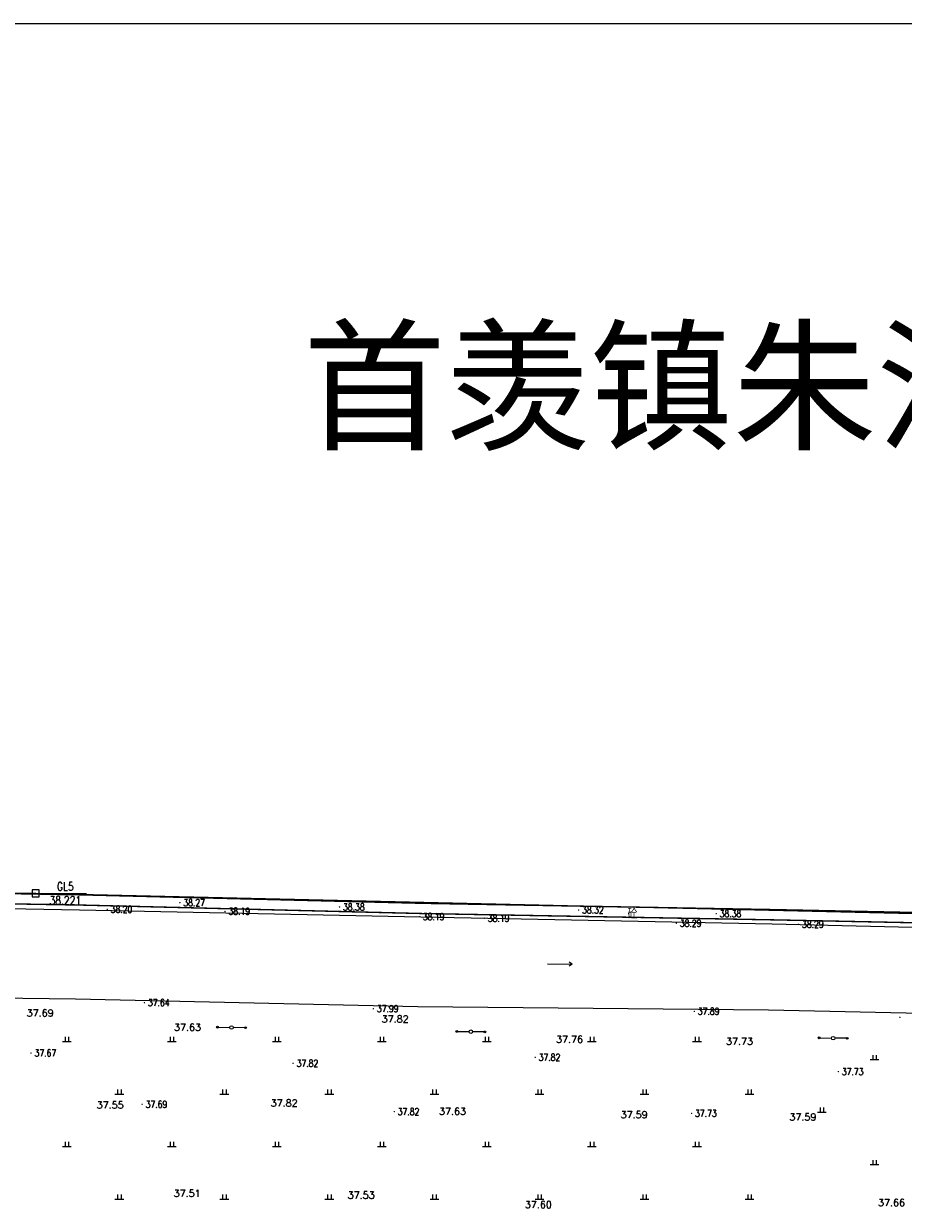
# Model space of a CAD drawing. Extents: x 456755 to 458049, y 3845626 to 3853218.
# Tile 76 of 80: x 457091 to 457342, y 3852880 to 3853218. Entities that reach past the tile are written whole.
import ezdxf
from ezdxf.enums import TextEntityAlignment as Align

# ---------------------------------------------------------------- set-up
doc = ezdxf.new("R2010")
doc.units = 0
doc.header["$PDMODE"] = 34
doc.header["$PDSIZE"] = 0.2
doc.linetypes.add('X3', pattern=[5, 4, -1])
doc.layers.get('0').update_dxf_attribs({"linetype": 'CONTINUOUS'})
for name, color, linetype in [('DLSS', 4, 'CONTINUOUS'), ('DMTZ', 3, 'CONTINUOUS'), ('GCD', 1, 'CONTINUOUS'), ('GXYZ', 2, 'CONTINUOUS'), ('KZD', 1, 'CONTINUOUS'), ('SXSS', 5, 'CONTINUOUS'), ('ZBTZ', 3, 'CONTINUOUS'), ('断面零线', 7, 'CONTINUOUS')]:
    doc.layers.add(name, color=color, linetype=linetype)
doc.styles.add('HZ', font='rs.shx', dxfattribs={"width": 0.8, "bigfont": 'hztxt.shx'})
doc.styles.get("Standard").update_dxf_attribs({"font": 'rs.shx', "bigfont": 'hztxt.shx'})
doc.styles.add('仿宋体', font='仿宋_GB2312.ttf', dxfattribs={"width": 0.8})
doc.linetypes.add('10411', pattern='A,2,[150,AAA.SHX,S=1,R=0,X=0,Y=1],2,[151,AAA.SHX,S=1,R=0,X=0,Y=3],1e-11', length=4)

# ---------------------------------------------------------------- blocks, each defined once
blk = doc.blocks.new('*U26')
at = {"linetype": 'Continuous'}
for points in [[(3.75, 0), (3.77, -0.1), (3.77, 0.1)], [(3.77, 0.1), (3.82, -0.18), (3.82, 0.18)], [(3.82, -0.18), (3.77, 0.1), (3.77, -0.1)], [(3.82, 0.18), (3.9, -0.23), (3.9, 0.23)], [(3.9, -0.23), (3.82, 0.18), (3.82, -0.18)], [(3.9, 0.23), (4, -0.25), (4, 0.25)], [(4, -0.25), (3.9, 0.23), (3.9, -0.23)], [(4, 0.25), (4.1, -0.23), (4.1, 0.23)], [(4.1, -0.23), (4, 0.25), (4, -0.25)], [(4.1, 0.23), (4.18, -0.18), (4.18, 0.18)], [(4.18, -0.18), (4.1, 0.23), (4.1, -0.23)], [(4.18, 0.18), (4.23, -0.1), (4.23, 0.1)], [(4.23, -0.1), (4.18, 0.18), (4.18, -0.18)], [(4.25, 0), (4.23, 0.1), (4.23, -0.1)]]:
    blk.add_solid(points, dxfattribs=at)
blk = doc.blocks.new('gc013c')
at = {"linetype": 'Continuous', "flags": 128}
blk.add_lwpolyline([(3.75, 0), (0.5, 0)], dxfattribs=at)
at = {"linetype": 'Continuous'}
blk.add_circle((4, 0), 0.25, dxfattribs=at)
blk.add_blockref('*U26', (0, 0), dxfattribs=at)
blk = doc.blocks.new('gc170')
at = {"linetype": 'Continuous'}
blk.add_circle((0, 0), 0.5, dxfattribs=at)
blk = doc.blocks.new('GC200')
at = {"linetype": 'Continuous', "const_width": 0.2, "flags": 128}
blk.add_lwpolyline([(-0.1, 0, 1), (0.1, 0, 1)], format="xyb", close=True, dxfattribs=at)
blk = doc.blocks.new('gc086')
for p, q in [((0, 0), (7, 0)), ((7, 0), (6.18, 0.57)), ((7, 0), (6.18, -0.57))]:
    blk.add_line(p, q)
blk = doc.blocks.new('GC115')
blk.add_lwpolyline([(-1, -1), (1, -1), (1, 1), (-1, 1)], close=True)
blk.add_point((0, 0))
blk = doc.blocks.new('gc119')
for p, q in [((-1.25, 0), (1.25, 0)), ((-0.5, 1.3), (-0.5, 0)), ((0.5, 1.3), (0.5, 0))]:
    blk.add_line(p, q)

msp = doc.modelspace()

# ---------------------------------------------------------------- linework, layer by layer
at = {"linetype": 'Continuous', "elevation": 75.5}
msp.add_lwpolyline([(456777.03, 3851538.06), (457965.03, 3851538.06), (457965.03, 3853218.06), (456777.03, 3853218.06)], close=True, dxfattribs=at)
at = {"layer": 'DLSS', "linetype": 'X3', "const_width": 0.4, "flags": 128}
msp.add_lwpolyline([(456988.17, 3852989.82), (456988.17, 3852989.82), (456987.54, 3852970.93), (457060.93, 3852970.05), (457107.38, 3852969.24), (457204.92, 3852966.82), (457305.01, 3852965.03), (457405.21, 3852962.97), (457443.11, 3852962.54), (457464.99, 3852961.88), (457566.43, 3852960.15), (457665.06, 3852958.53), (457765.34, 3852956.95), (457865.36, 3852954.65), (457938.06, 3852952.47), (457953.6, 3852951.96)], dxfattribs=at)
at = {"layer": 'DLSS', "linetype": 'Continuous', "const_width": 0.4, "flags": 128}
msp.add_lwpolyline([(456984.55, 3852967.92), (457060.92, 3852967.12), (457107.36, 3852966.32), (457204.9, 3852963.9), (457304.99, 3852962.1), (457405.19, 3852960.04), (457437.86, 3852959.57), (457438.45, 3852957.45)], dxfattribs=at)
at = {"layer": 'DMTZ', "color": 5, "linetype": '10411', "flags": 128}
for points in [[(457107.08, 3852964.9), (457061.1, 3852965.69), (456984.1, 3852965.51), (456964.7, 3852966.88), (456863.28, 3852968.24), (456777.03, 3852969.83)], [(457438.45, 3852957.45), (457405.08, 3852958.5), (457304.88, 3852960.83), (457204.54, 3852962.87), (457107.08, 3852964.9)], [(456777.03, 3852945.38), (456863.26, 3852943.26), (456965.39, 3852942.45), (457060.71, 3852940.12), (457105.97, 3852939.53)], [(457105.97, 3852939.53), (457203.74, 3852937.35), (457303.89, 3852936.37), (457404.43, 3852934.23), (457436.24, 3852934.62)]]:
    msp.add_lwpolyline(points, dxfattribs=at)
at = {"layer": 'KZD', "linetype": 'Continuous', "flags": 128}
msp.add_lwpolyline([(457097.02, 3852969.64), (457109.02, 3852969.64)], dxfattribs=at)
at = {"layer": '断面零线', "flags": 128}
msp.add_lwpolyline([(457965.08, 3852949.86), (457756.73, 3852954.24), (457555.49, 3852959.78), (457377.98, 3852963.09), (457094.54, 3852969.59), (456985.97, 3852970.83), (456777.03, 3852965.43)], dxfattribs=at)

# ---------------------------------------------------------------- block references
at = {"layer": 'GCD'}
for p in [(457135.73, 3852967.02, 38.27), (457114.98, 3852965.09, 38.2), (457148.64, 3852964.51, 38.19), (457181.34, 3852965.79, 38.38), (457249.63, 3852964.89, 38.32), (457288.93, 3852963.83, 38.38), (457204.14, 3852963, 38.19), (457222.72, 3852962.57, 38.19), (457277.54, 3852961.14, 38.29), (457312.45, 3852960.82, 38.29), (457125.62, 3852938.43, 37.64), (457191.02, 3852936.69, 37.99), (457282.68, 3852935.93, 37.89), (457341.4, 3852934.25, 37.89), (457093.22, 3852924.05, 37.67), (457237.23, 3852922.85, 37.82), (457168.09, 3852921.12, 37.82), (457323.82, 3852918.75, 37.73), (457124.96, 3852909.44, 37.69), (457196.97, 3852907.34, 37.82), (457281.89, 3852906.8, 37.73)]:
    msp.add_blockref('GC200', p, dxfattribs=at)
at = {"layer": 'GXYZ', "linetype": 'Continuous'}
for p, rotation in [((457150.49, 3852931.36), 178.9703383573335), ((457150.49, 3852931.36), 358.9703383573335), ((457218.85, 3852930.17), 178.9703383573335), ((457218.85, 3852930.17), 358.9703383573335), ((457322.34, 3852928.32), 178.9703383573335), ((457322.34, 3852928.32), 358.9703383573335)]:
    msp.add_blockref('gc013c', p, dxfattribs=dict(at, rotation=rotation))
at = {"layer": 'GXYZ'}
for p, rotation in [((457150.5, 3852931.36), 178.908179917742), ((457150.5, 3852931.36), 359.0009955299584), ((457218.86, 3852930.16), 179.0009955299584), ((457218.86, 3852930.16), 358.981361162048), ((457322.35, 3852928.32), 178.9813611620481), ((457322.35, 3852928.32), 359.036266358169)]:
    msp.add_blockref('gc013c', p, dxfattribs=dict(at, rotation=rotation))
at = {"layer": 'GXYZ', "linetype": 'Continuous'}
for p in [(457150.49, 3852931.36), (457150.49, 3852931.36), (457218.85, 3852930.17), (457218.85, 3852930.17), (457322.34, 3852928.32), (457322.34, 3852928.32)]:
    msp.add_blockref('gc170', p, dxfattribs=at)
at = {"layer": 'GXYZ'}
for p in [(457150.5, 3852931.36), (457218.86, 3852930.16), (457322.35, 3852928.32)]:
    msp.add_blockref('gc170', p, dxfattribs=at)
at = {"layer": 'KZD'}
msp.add_blockref('GC115', (457094.52, 3852969.64, 38.22), dxfattribs=at)
at = {"layer": 'SXSS', "rotation": 359.5443482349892}
msp.add_blockref('gc086', (457240.76, 3852949.5), dxfattribs=at)
at = {"layer": 'ZBTZ', "linetype": 'Continuous'}
for p in [(457103.44, 3852927.35), (457133.44, 3852927.35), (457163.44, 3852927.35), (457193.44, 3852927.35), (457223.44, 3852927.35), (457253.44, 3852927.35), (457283.44, 3852927.35), (457334.13, 3852922.18, 37.66), (457118.44, 3852912.35), (457148.44, 3852912.35), (457178.44, 3852912.35), (457208.44, 3852912.35), (457238.44, 3852912.35), (457268.44, 3852912.35), (457298.44, 3852912.35), (457319.13, 3852907.18, 37.66), (457103.44, 3852897.35), (457133.44, 3852897.35), (457163.44, 3852897.35), (457193.44, 3852897.35), (457223.44, 3852897.35), (457253.44, 3852897.35), (457283.44, 3852897.35), (457334.13, 3852892.18, 37.66), (457118.44, 3852882.35), (457148.44, 3852882.35), (457178.44, 3852882.35), (457208.44, 3852882.35), (457238.44, 3852882.35), (457268.44, 3852882.35), (457298.44, 3852882.35)]:
    msp.add_blockref('gc119', p, dxfattribs=at)

# ---------------------------------------------------------------- texts
at = {"layer": 'DLSS', "color": 7, "linetype": 'X3', "style": '仿宋体'}
msp.add_text('首羡镇朱洼示范方现状图', height=30, dxfattribs=at).set_placement((457170.87, 3853099.5))
at = {"layer": 'DLSS', "linetype": 'Continuous', "style": 'HZ', "width": 0.8}
msp.add_text('砼', height=3, dxfattribs=at).set_placement((457265.02, 3852964.04), align=Align.MIDDLE)
at = {"layer": 'GCD', "style": 'HZ', "width": 0.8}
for s, p in [('38.27', (457136.73, 3852967.02, 38.27)), ('38.20', (457115.98, 3852965.09, 38.2)), ('38.19', (457149.64, 3852964.51, 38.19)), ('38.38', (457182.34, 3852965.79, 38.38)), ('38.19', (457205.14, 3852963, 38.19)), ('38.19', (457223.72, 3852962.57, 38.19)), ('38.32', (457250.63, 3852964.89, 38.32)), ('38.38', (457289.93, 3852963.83, 38.38)), ('38.29', (457278.54, 3852961.14, 38.29)), ('38.29', (457313.45, 3852960.82, 38.29)), ('37.64', (457126.62, 3852938.43, 37.64)), ('37.99', (457192.02, 3852936.69, 37.99)), ('37.89', (457283.68, 3852935.93, 37.89)), ('37.67', (457094.22, 3852924.05, 37.67)), ('37.82', (457238.23, 3852922.85, 37.82)), ('37.82', (457169.09, 3852921.12, 37.82)), ('37.73', (457324.82, 3852918.75, 37.73)), ('37.69', (457125.96, 3852909.44, 37.69)), ('37.82', (457197.97, 3852907.34, 37.82)), ('37.73', (457282.89, 3852906.8, 37.73))]:
    msp.add_text(s, height=2, dxfattribs=at).set_placement(p, align=Align.MIDDLE_LEFT)
at = {"layer": 'GCD', "linetype": 'Continuous'}
for s, p in [('37.69', (457095.83, 3852935.47, 37.69)), ('37.82', (457197.22, 3852933.75, 37.82)), ('37.63', (457137.89, 3852931.39, 37.63)), ('37.76', (457247.04, 3852927.96, 37.76)), ('37.73', (457295.57, 3852927.43, 37.73)), ('37.55', (457115.83, 3852909.21, 37.55)), ('37.82', (457165.51, 3852909.75, 37.82)), ('37.63', (457213.59, 3852907.39, 37.63)), ('37.59', (457265.48, 3852906.49, 37.59)), ('37.59', (457313.71, 3852905.76, 37.59)), ('37.51', (457137.82, 3852884, 37.51)), ('37.53', (457187.52, 3852883.46, 37.53)), ('37.66', (457339, 3852881.29, 37.66)), ('37.60', (457238.13, 3852880.74, 37.6))]:
    msp.add_text(s, height=2, dxfattribs=at).set_placement(p, align=Align.MIDDLE)
at = {"layer": 'KZD', "style": 'HZ', "width": 0.8}
for s, p in [('GL5', (457103.02, 3852971.64)), ('38.221', (457103.02, 3852967.64))]:
    msp.add_text(s, height=2.4, dxfattribs=at).set_placement(p, align=Align.MIDDLE_CENTER)

doc.saveas('drawing.dxf')
